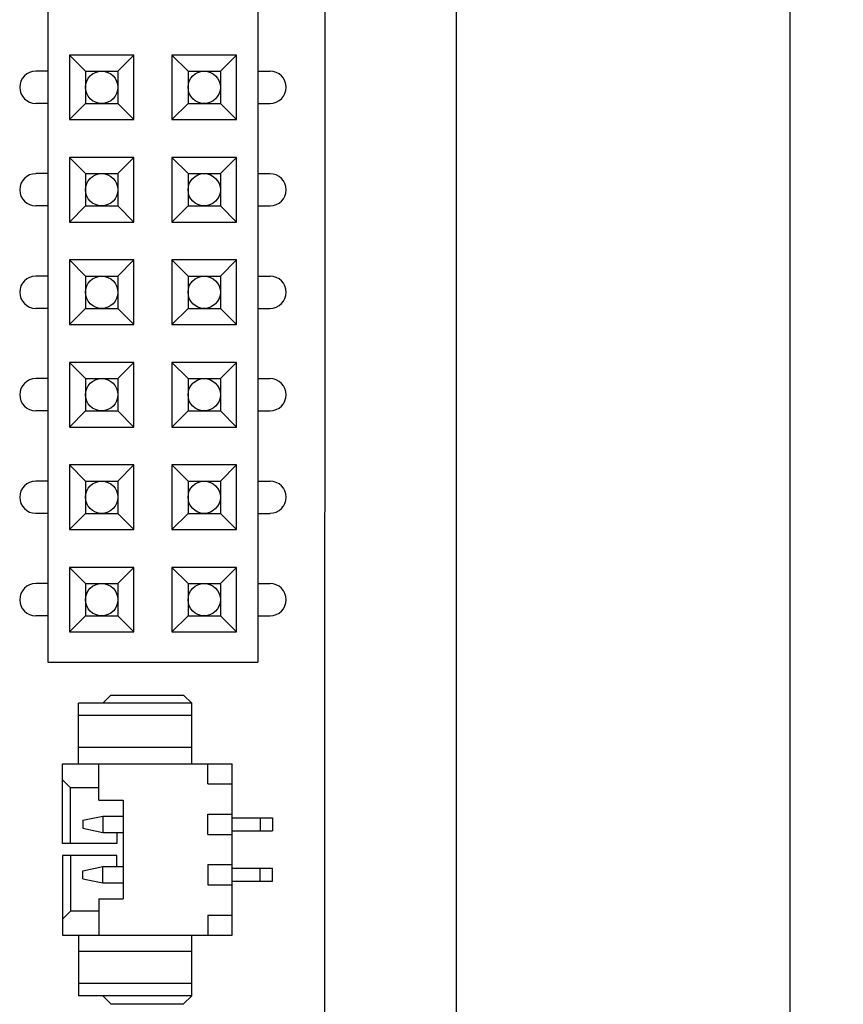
# Model space of a CAD drawing. Header units: inches. Extents: x 246 to 500, y -220 to -17.
# Tile 78 of 118: x 477 to 498, y -157 to -133. Entities that reach past the tile are written whole.
import ezdxf

# ---------------------------------------------------------------- set-up
doc = ezdxf.new("R2010")
doc.units = ezdxf.units.IN
doc.header["$LTSCALE"] = 1.21
doc.header["$MEASUREMENT"] = 0
doc.header["$PDMODE"] = 3
doc.header["$PDSIZE"] = 0.3125
doc.layers.get('0').update_dxf_attribs({"linetype": 'CONTINUOUS'})
doc.layers.get('Defpoints').update_dxf_attribs({"linetype": 'CONTINUOUS'})
doc.layers.add('DIM', color=3, linetype='CONTINUOUS')
doc.styles.get("Standard").update_dxf_attribs({"font": 'txt', "width": 0.8})
doc.dimstyles.get("Standard").update_dxf_attribs({"dimtxt": 0.15625, "dimasz": 0.1875, "dimexe": 0.125, "dimexo": 0.0625, "dimgap": 0.09, "dimtad": 0, "dimtih": 1, "dimtoh": 1, "dimzin": 4, "dimdsep": 46, "dimtxsty": 'Standard', "dimblk": '_FILLED', "dimblk1": '_FILLED', "dimblk2": '_FILLED', "dimcen": 0.09, "dimazin": 1, "dimtp": 0.01, "dimtm": 0.01, "dimtfac": 1, "dimtofl": 0, "dimtmove": 0, "dimatfit": 3, "dimldrblk": '_FILLED', "dimfxl": 1, "dimtolj": 1, "dimtzin": 4, "dimarcsym": 0})

# ---------------------------------------------------------------- blocks, each defined once
blk = doc.blocks.new('_FILLED')
at = {"color": 0, "linetype": 'ByBlock'}
blk.add_solid([(0, 0), (-1, 0.167), (-1, -0.167)], dxfattribs=at)
blk = doc.blocks.new('*D55')
at = {"layer": 'Defpoints', "color": 0}
for p in [(481.94, -91.858), (481.94, -163.858), (496.469, -163.858)]:
    blk.add_point(p, dxfattribs=at)
at = {"layer": 'DIM', "color": 0, "lineweight": -2}
for p, q in [((482.003, -91.858), (496.594, -91.858)), ((496.469, -93.858), (496.469, -124.835)), ((496.469, -161.858), (496.469, -130.881)), ((482.003, -163.858), (496.594, -163.858))]:
    blk.add_line(p, q, dxfattribs=at)
at = {"layer": 'DIM', "color": 0, "lineweight": -2, "xscale": 2, "yscale": 2, "zscale": 2}
for p, rotation in [((496.469, -91.858), 90), ((496.469, -163.858), 270)]:
    blk.add_blockref('_FILLED', p, dxfattribs=dict(at, rotation=rotation))
at = {"layer": 'DIM', "color": 0, "insert": (496.469, -127.858), "char_height": 2, "attachment_point": 5, "rotation": 90}
blk.add_mtext('\\A1;72.00', dxfattribs=at)

msp = doc.modelspace()

# ---------------------------------------------------------------- linework, layer by layer
at = {"color": 7, "linetype": 'Continuous'}
for p, q in [((488.19, -87.639), (488.19, -168.079)), ((484.94, -165.859), (484.949, -89.859)), ((478.08, -107.27), (478.08, -148.47)), ((483.28, -107.27), (483.28, -148.47)), ((480.21, -133.42), (478.61, -133.42)), ((478.61, -133.42), (479.01, -133.82)), ((478.61, -133.42), (478.61, -135.02)), ((479.81, -133.82), (480.21, -133.42)), ((480.21, -135.02), (480.21, -133.42)), ((482.75, -133.42), (481.15, -133.42)), ((481.15, -133.42), (481.55, -133.82)), ((481.15, -133.42), (481.15, -135.02)), ((482.35, -133.82), (482.75, -133.42)), ((482.75, -135.02), (482.75, -133.42)), ((478.08, -133.82), (477.779, -133.82)), ((479.01, -133.82), (479.81, -133.82)), ((479.01, -133.82), (479.01, -134.62)), ((479.81, -133.82), (479.81, -134.62)), ((481.55, -133.82), (482.35, -133.82)), ((481.55, -133.82), (481.55, -134.62)), ((482.35, -133.82), (482.35, -134.62)), ((483.28, -133.82), (483.581, -133.82)), ((478.08, -134.62), (477.779, -134.62)), ((479.01, -134.62), (478.61, -135.02)), ((479.01, -134.62), (479.81, -134.62)), ((480.21, -135.02), (479.81, -134.62)), ((481.55, -134.62), (481.15, -135.02)), ((481.55, -134.62), (482.35, -134.62)), ((482.75, -135.02), (482.35, -134.62)), ((483.28, -134.62), (483.581, -134.62)), ((478.61, -135.02), (480.21, -135.02)), ((481.15, -135.02), (482.75, -135.02)), ((480.21, -135.96), (478.61, -135.96)), ((478.61, -135.96), (479.01, -136.36)), ((478.61, -135.96), (478.61, -137.56)), ((479.81, -136.36), (480.21, -135.96)), ((480.21, -137.56), (480.21, -135.96)), ((482.75, -135.96), (481.15, -135.96)), ((481.15, -135.96), (481.55, -136.36)), ((481.15, -135.96), (481.15, -137.56)), ((482.35, -136.36), (482.75, -135.96)), ((482.75, -137.56), (482.75, -135.96)), ((478.08, -136.36), (477.779, -136.36)), ((479.01, -136.36), (479.81, -136.36)), ((479.01, -136.36), (479.01, -137.16)), ((479.81, -136.36), (479.81, -137.16)), ((481.55, -136.36), (482.35, -136.36)), ((481.55, -136.36), (481.55, -137.16)), ((482.35, -136.36), (482.35, -137.16)), ((483.28, -136.36), (483.581, -136.36)), ((478.08, -137.16), (477.779, -137.16)), ((479.01, -137.16), (478.61, -137.56)), ((479.01, -137.16), (479.81, -137.16)), ((480.21, -137.56), (479.81, -137.16)), ((481.55, -137.16), (481.15, -137.56)), ((481.55, -137.16), (482.35, -137.16)), ((482.75, -137.56), (482.35, -137.16)), ((483.28, -137.16), (483.581, -137.16)), ((478.61, -137.56), (480.21, -137.56)), ((481.15, -137.56), (482.75, -137.56)), ((480.21, -138.5), (478.61, -138.5)), ((478.61, -138.5), (479.01, -138.9)), ((478.61, -138.5), (478.61, -140.1)), ((479.81, -138.9), (480.21, -138.5)), ((480.21, -140.1), (480.21, -138.5)), ((482.75, -138.5), (481.15, -138.5)), ((481.15, -138.5), (481.55, -138.9)), ((481.15, -138.5), (481.15, -140.1)), ((482.35, -138.9), (482.75, -138.5)), ((482.75, -140.1), (482.75, -138.5)), ((478.08, -138.9), (477.779, -138.9)), ((479.01, -138.9), (479.81, -138.9)), ((479.01, -138.9), (479.01, -139.7)), ((479.81, -138.9), (479.81, -139.7)), ((481.55, -138.9), (482.35, -138.9)), ((481.55, -138.9), (481.55, -139.7)), ((482.35, -138.9), (482.35, -139.7)), ((483.28, -138.9), (483.581, -138.9)), ((478.08, -139.7), (477.779, -139.7)), ((479.01, -139.7), (478.61, -140.1)), ((479.01, -139.7), (479.81, -139.7)), ((480.21, -140.1), (479.81, -139.7)), ((481.55, -139.7), (481.15, -140.1)), ((481.55, -139.7), (482.35, -139.7)), ((482.75, -140.1), (482.35, -139.7)), ((483.28, -139.7), (483.581, -139.7)), ((478.61, -140.1), (480.21, -140.1)), ((481.15, -140.1), (482.75, -140.1)), ((480.21, -141.04), (478.61, -141.04)), ((478.61, -141.04), (479.01, -141.44)), ((478.61, -141.04), (478.61, -142.64)), ((479.81, -141.44), (480.21, -141.04)), ((480.21, -142.64), (480.21, -141.04)), ((482.75, -141.04), (481.15, -141.04)), ((481.15, -141.04), (481.55, -141.44)), ((481.15, -141.04), (481.15, -142.64)), ((482.35, -141.44), (482.75, -141.04)), ((482.75, -142.64), (482.75, -141.04)), ((478.08, -141.44), (477.779, -141.44)), ((479.01, -141.44), (479.81, -141.44)), ((479.01, -141.44), (479.01, -142.24)), ((479.81, -141.44), (479.81, -142.24)), ((481.55, -141.44), (482.35, -141.44)), ((481.55, -141.44), (481.55, -142.24)), ((482.35, -141.44), (482.35, -142.24)), ((483.28, -141.44), (483.581, -141.44)), ((478.08, -142.24), (477.779, -142.24)), ((479.01, -142.24), (478.61, -142.64)), ((479.01, -142.24), (479.81, -142.24)), ((480.21, -142.64), (479.81, -142.24)), ((481.55, -142.24), (481.15, -142.64)), ((481.55, -142.24), (482.35, -142.24)), ((482.75, -142.64), (482.35, -142.24)), ((483.28, -142.24), (483.581, -142.24)), ((478.61, -142.64), (480.21, -142.64)), ((481.15, -142.64), (482.75, -142.64)), ((480.21, -143.58), (478.61, -143.58)), ((478.61, -143.58), (479.01, -143.98)), ((478.61, -143.58), (478.61, -145.18)), ((479.81, -143.98), (480.21, -143.58)), ((480.21, -145.18), (480.21, -143.58)), ((482.75, -143.58), (481.15, -143.58)), ((481.15, -143.58), (481.55, -143.98)), ((481.15, -143.58), (481.15, -145.18)), ((482.35, -143.98), (482.75, -143.58)), ((482.75, -145.18), (482.75, -143.58)), ((478.08, -143.98), (477.779, -143.98)), ((479.01, -143.98), (479.81, -143.98)), ((479.01, -143.98), (479.01, -144.78)), ((479.81, -143.98), (479.81, -144.78)), ((481.55, -143.98), (482.35, -143.98)), ((481.55, -143.98), (481.55, -144.78)), ((482.35, -143.98), (482.35, -144.78)), ((483.28, -143.98), (483.581, -143.98)), ((478.08, -144.78), (477.779, -144.78)), ((479.01, -144.78), (478.61, -145.18)), ((479.01, -144.78), (479.81, -144.78)), ((480.21, -145.18), (479.81, -144.78)), ((481.55, -144.78), (481.15, -145.18)), ((481.55, -144.78), (482.35, -144.78)), ((482.75, -145.18), (482.35, -144.78)), ((483.28, -144.78), (483.581, -144.78)), ((478.61, -145.18), (480.21, -145.18)), ((481.15, -145.18), (482.75, -145.18)), ((480.21, -146.12), (478.61, -146.12)), ((478.61, -146.12), (479.01, -146.52)), ((478.61, -146.12), (478.61, -147.72)), ((479.81, -146.52), (480.21, -146.12)), ((480.21, -147.72), (480.21, -146.12)), ((482.75, -146.12), (481.15, -146.12)), ((481.15, -146.12), (481.55, -146.52)), ((481.15, -146.12), (481.15, -147.72)), ((482.35, -146.52), (482.75, -146.12)), ((482.75, -147.72), (482.75, -146.12)), ((478.08, -146.52), (477.779, -146.52)), ((479.01, -146.52), (479.81, -146.52)), ((479.01, -146.52), (479.01, -147.32)), ((479.81, -146.52), (479.81, -147.32)), ((481.55, -146.52), (482.35, -146.52)), ((481.55, -146.52), (481.55, -147.32)), ((482.35, -146.52), (482.35, -147.32)), ((483.28, -146.52), (483.581, -146.52)), ((478.08, -147.32), (477.779, -147.32)), ((479.01, -147.32), (478.61, -147.72)), ((479.01, -147.32), (479.81, -147.32)), ((480.21, -147.72), (479.81, -147.32)), ((481.55, -147.32), (481.15, -147.72)), ((481.55, -147.32), (482.35, -147.32)), ((482.75, -147.72), (482.35, -147.32)), ((483.28, -147.32), (483.581, -147.32)), ((478.61, -147.72), (480.21, -147.72)), ((481.15, -147.72), (482.75, -147.72)), ((478.08, -148.47), (483.28, -148.47)), ((479.64, -149.287), (479.44, -149.487)), ((479.64, -149.287), (481.44, -149.287)), ((481.64, -149.487), (481.44, -149.287)), ((481.64, -149.487), (478.84, -149.487)), ((478.84, -150.987), (478.84, -149.487)), ((481.64, -150.987), (481.64, -149.487)), ((481.64, -149.787), (478.84, -149.787)), ((481.64, -150.587), (478.84, -150.587)), ((478.44, -150.987), (482.64, -150.987)), ((478.44, -152.962), (478.44, -150.987)), ((479.34, -151.887), (479.34, -150.987)), ((482.04, -151.487), (482.04, -150.987)), ((482.64, -155.237), (482.64, -150.987)), ((478.44, -151.387), (478.64, -151.587)), ((482.04, -151.487), (482.64, -151.487)), ((479.34, -151.587), (478.64, -151.587)), ((478.64, -152.962), (478.64, -151.587)), ((479.34, -151.887), (479.94, -151.887)), ((479.94, -151.887), (479.94, -154.337)), ((478.94, -152.387), (479.44, -152.287)), ((479.44, -152.287), (479.94, -152.287)), ((479.44, -152.287), (479.44, -152.687)), ((482.04, -152.237), (482.64, -152.237)), ((482.04, -152.737), (482.04, -152.237)), ((478.94, -152.387), (478.94, -152.587)), ((482.64, -152.327), (483.64, -152.327)), ((483.34, -152.327), (483.34, -152.647)), ((483.64, -152.327), (483.64, -152.647)), ((478.94, -152.587), (479.44, -152.687)), ((479.44, -152.687), (479.94, -152.687)), ((479.79, -152.687), (479.79, -152.962)), ((482.04, -152.737), (482.64, -152.737)), ((482.64, -152.647), (483.64, -152.647)), ((479.79, -152.962), (478.44, -152.962)), ((479.79, -153.262), (478.44, -153.262)), ((478.44, -153.262), (478.44, -155.237)), ((478.64, -153.262), (478.64, -154.637)), ((479.79, -153.537), (479.79, -153.262)), ((482.04, -153.487), (482.64, -153.487)), ((482.04, -153.487), (482.04, -153.987)), ((478.94, -153.637), (479.44, -153.537)), ((478.94, -153.837), (478.94, -153.637)), ((479.44, -153.537), (479.94, -153.537)), ((479.44, -153.937), (479.44, -153.537)), ((482.64, -153.577), (483.64, -153.577)), ((483.34, -153.897), (483.34, -153.577)), ((483.64, -153.897), (483.64, -153.577)), ((478.94, -153.837), (479.44, -153.937)), ((479.44, -153.937), (479.94, -153.937)), ((482.04, -153.987), (482.64, -153.987)), ((482.64, -153.897), (483.64, -153.897)), ((479.34, -154.337), (479.94, -154.337)), ((479.34, -154.337), (479.34, -155.237)), ((478.44, -154.837), (478.64, -154.637)), ((479.34, -154.637), (478.64, -154.637)), ((482.04, -154.737), (482.64, -154.737)), ((482.04, -154.737), (482.04, -155.237)), ((478.44, -155.237), (482.64, -155.237)), ((478.84, -155.237), (478.84, -156.737)), ((481.64, -156.737), (481.64, -155.237)), ((481.64, -155.637), (478.84, -155.637)), ((481.64, -156.437), (478.84, -156.437)), ((481.64, -156.737), (478.84, -156.737)), ((479.64, -156.937), (479.44, -156.737)), ((481.64, -156.737), (481.44, -156.937)), ((479.64, -156.937), (481.44, -156.937))]:
    msp.add_line(p, q, dxfattribs=at)
for centre in [(479.41, -134.22), (481.95, -134.22), (479.41, -136.76), (481.95, -136.76), (479.41, -139.3), (481.95, -139.3), (479.41, -141.84), (481.95, -141.84), (479.41, -144.38), (481.95, -144.38), (479.41, -146.92), (481.95, -146.92)]:
    msp.add_circle(centre, 0.4, dxfattribs=at)
for centre, start, end in [((477.779, -134.22), 90, 270), ((483.581, -134.22), 270, 90), ((477.779, -136.76), 90, 270), ((483.581, -136.76), 270, 90), ((477.779, -139.3), 90, 270), ((483.581, -139.3), 270, 90), ((477.779, -141.84), 90, 270), ((483.581, -141.84), 270, 90), ((477.779, -144.38), 90, 270), ((483.581, -144.38), 270, 90), ((477.779, -146.92), 90, 270), ((483.581, -146.92), 270, 90)]:
    msp.add_arc(centre, 0.399, start, end, dxfattribs=at)

# ---------------------------------------------------------------- dimensions: what is measured, and where the dimension line sits
at = {"layer": 'DIM'}
dim = msp.add_linear_dim(base=(496.469, -163.858), p1=(481.94, -91.858), p2=(481.94, -163.858), angle=90, dimstyle='Standard', override={"dimtxt": 2, "dimasz": 2, "dimtih": 0, "dimtoh": 0, "dimzin": 0, "dimcen": 0.198, "dimadec": 0, "dimazin": 0, "dimtp": 0, "dimtm": 0, "dimtdec": 4, "dimtzin": 0}, dxfattribs=at)
dim.commit()
dim.dimension.update_dxf_attribs({"geometry": '*D55', "text_midpoint": (496.469, -127.858)})

doc.saveas('drawing.dxf')
